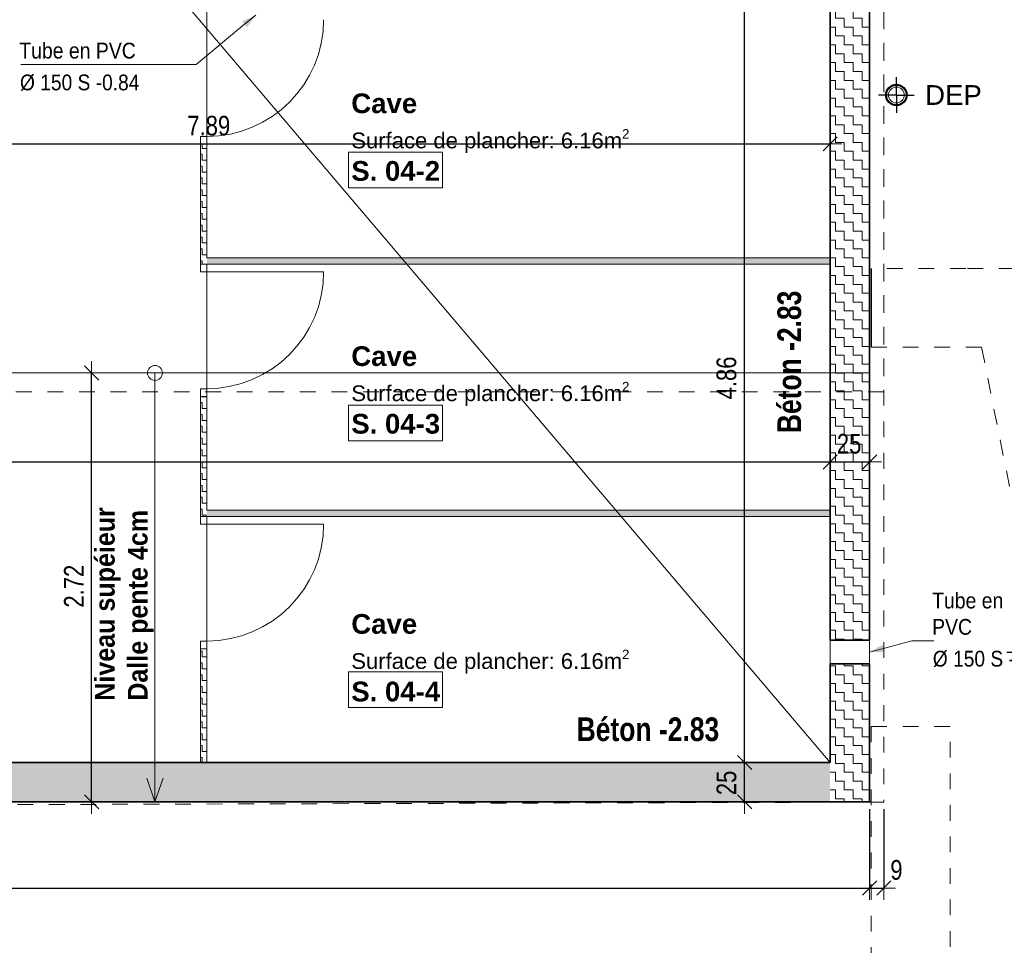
# Model space of a CAD drawing. Header units: metres. Extents: x -75 to 65, y -68 to 92.
# Tile 12 of 32: x 17.56 to 23.8, y -7.57 to -1.7. Entities that reach past the tile are written whole.
import ezdxf

# ---------------------------------------------------------------- set-up
doc = ezdxf.new("R2010")
doc.units = ezdxf.units.M
doc.header["$LTSCALE"] = 0.1
doc.header["$PDMODE"] = 65
for name, pattern in [('AUSGEZOGEN', [0]), ('STRICHLINIE_S4', [0.275, 0.175, -0.05, 0, -0.05]), ('STRICHPUNKT2_S5', [0.425, 0.325, -0.05, 0, -0.05])]:
    doc.linetypes.add(name, pattern=pattern)
for name, color, linetype in [('XR$1$010 Fenêtres', 7, 'Continuous'), ('XR$1$010 Murs extérieurs', 7, 'Continuous'), ('XR$1$010 Murs extérieurs – Hachures des composants', 7, 'Continuous'), ('XR$1$010 Portes', 7, 'Continuous'), ('XR$1$015 Murs intérieurs', 7, 'Continuous'), ('XR$1$015 Murs intérieurs – Hachures des composants', 7, 'Continuous'), ('XR$1$035 Dalles', 7, 'Continuous'), ('XR$1$060 Mobilier incorporé', 7, 'Continuous'), ('XR$1$065 Mobilier installé', 7, 'Continuous'), ('XR$1$080 Définition des locaux – Contour', 7, 'Continuous'), ('XR$1$0_', 7, 'Continuous'), ('XR$1$255 Éléments graphiques du plan', 7, 'Continuous'), ('XR$2$080 Définition des locaux – Texte', 7, 'Continuous'), ('XR$2$160 Annotations 1_50', 7, 'Continuous')]:
    doc.layers.add(name, color=color, linetype=linetype)
doc.layers.add('XR$2$STANDARD_1', color=7, linetype='Continuous', lineweight=25)
doc.styles.add('ARIAL', font='arial.ttf')
doc.dimstyles.new('DIMSTYLE_3', dxfattribs={"dimtxt": 0.125, "dimasz": 0.15, "dimexe": 0, "dimexo": 0, "dimgap": 0.0625, "dimtad": 2, "dimrnd": 0.005, "dimzin": 4, "dimdsep": 46, "dimtxsty": 'ARIAL', "dimblk1": 'ALL_ML_STRICH', "dimblk2": 'ALL_ML_STRICH', "dimsah": 1, "dimcen": 0, "dimclrd": 7, "dimclre": 7, "dimclrt": 7, "dimadec": 0, "dimazin": 0, "dimtfac": 1, "dimtdec": 0, "dimtix": 1, "dimtmove": 2, "dimatfit": 3, "dimfxl": 0, "dimtzin": 0, "dimlwd": 0, "dimlwe": 18, "dimarcsym": 0})
doc.dimstyles.new('DIMSTYLE_7', dxfattribs={"dimtxt": 0.125, "dimasz": 0.15, "dimexe": 0, "dimexo": 0, "dimgap": 0.0625, "dimtad": 2, "dimdec": 1, "dimlfac": 100, "dimrnd": 0.5, "dimzin": 4, "dimdsep": 46, "dimtxsty": 'ARIAL', "dimblk1": 'ALL_ML_STRICH', "dimblk2": 'ALL_ML_STRICH', "dimsah": 1, "dimcen": 0, "dimclrd": 7, "dimclre": 7, "dimclrt": 7, "dimadec": 0, "dimazin": 0, "dimtfac": 1, "dimtdec": 0, "dimtix": 1, "dimtmove": 2, "dimatfit": 3, "dimfxl": 0, "dimtvp": 1.2, "dimtzin": 0, "dimlwd": 0, "dimlwe": 18, "dimarcsym": 0})
pattern_1 = [(0, (0.075, 0.075), (0.0375, 0.0375), [0.0375, -0.0375]), (90, (0.075, 0.075), (-0.0375, 0.0375), [0.0375, -0.0375])]
pattern_2 = [(0, (0.1125, 0.1125), (0.05625, 0.05625), [0.05625, -0.05625]), (90, (0.1125, 0.1125), (-0.05625, 0.05625), [0.05625, -0.05625])]

# ---------------------------------------------------------------- blocks, each defined once
blk = doc.blocks.new('COMPLEXOBJECT_17')
at = {"layer": 'XR$1$065 Mobilier installé', "color": 7, "linetype": 'AUSGEZOGEN', "lineweight": 13, "transparency": 33554687}
for start, end in [(90, 270), (270, 90)]:
    blk.add_arc((23.1113, -2.1742), 0.05, start, end, dxfattribs=at)
blk = doc.blocks.new('COMPLEXOBJECT_29')
at = {"layer": 'XR$2$160 Annotations 1_50', "linetype": 'AUSGEZOGEN', "lineweight": 13, "true_color": 0x000000, "transparency": 33554687}
blk.add_hatch(color=18, dxfattribs=at).paths.add_polyline_path([(23.0362, -5.7067), (23.0237, -5.6595), (22.9418, -5.7065)])
at = {"layer": 'XR$2$160 Annotations 1_50', "color": 7, "linetype": 'AUSGEZOGEN', "lineweight": 13, "transparency": 33554687}
blk.add_line((22.9418, -5.7065), (23.0299, -5.6831), dxfattribs=at)
blk = doc.blocks.new('ALL_ML_STRICH')
at = {"color": 0, "linetype": 'ByBlock', "lineweight": -2}
for p, q in [((0, -0.5), (0, 0.5)), ((-1, 0), (0.5, 0)), ((-0.3, -0.3), (0.3, 0.3))]:
    blk.add_line(p, q, dxfattribs=at)
blk = doc.blocks.new('*D54')
at = {"layer": 'DEFPOINTS', "color": 7, "linetype": 'AUSGEZOGEN', "lineweight": 18, "transparency": 16777216}
for p in [(1.9918, -7.1932), (1.9918, -7.2032), (22.9418, -7.2032)]:
    blk.add_point(p, dxfattribs=at)
at = {"layer": 'XR$2$STANDARD_1', "color": 7, "linetype": 'AUSGEZOGEN', "lineweight": -2, "transparency": 16777216}
for p, q in [((1.9918, -6.7035), (1.9918, -7.2032)), ((22.9418, -6.7035), (22.9418, -7.2032)), ((1.9918, -7.2032), (22.9418, -7.2032))]:
    blk.add_line(p, q, dxfattribs=at)
at = {"layer": 'XR$2$STANDARD_1', "color": 7, "linetype": 'AUSGEZOGEN', "lineweight": 18, "transparency": 16777216, "xscale": 0.15, "yscale": 0.15, "zscale": 0.15, "rotation": 180}
blk.add_blockref('ALL_ML_STRICH', (1.9918, -7.2032), dxfattribs=at)
at = {"layer": 'XR$2$STANDARD_1', "color": 7, "linetype": 'AUSGEZOGEN', "lineweight": 18, "transparency": 16777216, "xscale": 0.15, "yscale": 0.15, "zscale": 0.15}
blk.add_blockref('ALL_ML_STRICH', (22.9418, -7.2032), dxfattribs=at)
at = {"layer": 'XR$2$STANDARD_1', "color": 7, "linetype": 'AUSGEZOGEN', "lineweight": 18, "transparency": 16777216, "insert": (12.4698, -7.0886), "char_height": 0.125, "width": 0.5, "attachment_point": 5, "style": 'ARIAL'}
blk.add_mtext('\\W0.80;\\A1;{\\A1;{20.95\\H0.082500;\\S^ ;}}', dxfattribs=at)
blk = doc.blocks.new('*D55')
at = {"layer": 'DEFPOINTS', "color": 7, "linetype": 'AUSGEZOGEN', "lineweight": 18, "transparency": 16777216}
for p in [(22.9418, -7.2032), (22.9418, -7.2032), (23.0318, -7.1909)]:
    blk.add_point(p, dxfattribs=at)
at = {"layer": 'XR$2$STANDARD_1', "color": 7, "linetype": 'AUSGEZOGEN', "lineweight": -2, "transparency": 16777216}
for p, q in [((22.9418, -6.7035), (22.9418, -7.2032)), ((23.0318, -6.7035), (23.0318, -7.2032)), ((22.9418, -7.2032), (23.0318, -7.2032))]:
    blk.add_line(p, q, dxfattribs=at)
at = {"layer": 'XR$2$STANDARD_1', "color": 7, "linetype": 'AUSGEZOGEN', "lineweight": 18, "transparency": 16777216, "xscale": 0.15, "yscale": 0.15, "zscale": 0.15, "rotation": 180}
blk.add_blockref('ALL_ML_STRICH', (22.9418, -7.2032), dxfattribs=at)
at = {"layer": 'XR$2$STANDARD_1', "color": 7, "linetype": 'AUSGEZOGEN', "lineweight": 18, "transparency": 16777216, "xscale": 0.15, "yscale": 0.15, "zscale": 0.15}
blk.add_blockref('ALL_ML_STRICH', (23.0318, -7.2032), dxfattribs=at)
at = {"layer": 'XR$2$STANDARD_1', "color": 7, "linetype": 'AUSGEZOGEN', "lineweight": 18, "transparency": 16777216, "insert": (23.1118, -7.0886), "char_height": 0.125, "width": 0.3, "attachment_point": 5, "style": 'ARIAL'}
blk.add_mtext('\\W0.80;\\A1;{\\A1;{9\\H0.082500;\\S^ ;}}', dxfattribs=at)
blk = doc.blocks.new('*D60')
at = {"layer": 'DEFPOINTS', "color": 7, "linetype": 'AUSGEZOGEN', "lineweight": 18, "transparency": 16777216}
for p in [(14.8018, -2.449), (14.8018, -2.484), (22.6918, -2.7819)]:
    blk.add_point(p, dxfattribs=at)
at = {"layer": 'XR$2$STANDARD_1', "color": 7, "linetype": 'AUSGEZOGEN', "lineweight": -2, "transparency": 16777216}
for p, q in [((14.8018, -2.114), (14.8018, -2.484)), ((14.8018, -2.484), (22.6918, -2.484)), ((22.6918, -2.484), (22.6918, -2.484))]:
    blk.add_line(p, q, dxfattribs=at)
at = {"layer": 'XR$2$STANDARD_1', "color": 7, "linetype": 'AUSGEZOGEN', "lineweight": 18, "transparency": 16777216, "xscale": 0.15, "yscale": 0.15, "zscale": 0.15, "rotation": 180}
blk.add_blockref('ALL_ML_STRICH', (14.8018, -2.484), dxfattribs=at)
at = {"layer": 'XR$2$STANDARD_1', "color": 7, "linetype": 'AUSGEZOGEN', "lineweight": 18, "transparency": 16777216, "xscale": 0.15, "yscale": 0.15, "zscale": 0.15}
blk.add_blockref('ALL_ML_STRICH', (22.6918, -2.484), dxfattribs=at)
at = {"layer": 'XR$2$STANDARD_1', "color": 7, "linetype": 'AUSGEZOGEN', "lineweight": 18, "transparency": 16777216, "insert": (18.7539, -2.3693), "char_height": 0.125, "width": 0.4, "attachment_point": 5, "style": 'ARIAL'}
blk.add_mtext('\\W0.80;\\A1;{\\A1;{7.89\\H0.082500;\\S^ ;}}', dxfattribs=at)
blk = doc.blocks.new('*D66')
at = {"layer": 'DEFPOINTS', "color": 7, "linetype": 'AUSGEZOGEN', "lineweight": 18, "transparency": 16777216}
for p in [(18.0114, -3.9365), (18.0114, -6.6565), (18.1134, -6.6565)]:
    blk.add_point(p, dxfattribs=at)
at = {"layer": 'XR$2$STANDARD_1', "color": 7, "linetype": 'AUSGEZOGEN', "lineweight": -2, "transparency": 16777216}
for p, q in [((18.0114, -3.9365), (18.0114, -3.9365)), ((18.0114, -6.6565), (18.0114, -3.9365)), ((18.0114, -6.6565), (18.0114, -6.6565))]:
    blk.add_line(p, q, dxfattribs=at)
at = {"layer": 'XR$2$STANDARD_1', "color": 7, "linetype": 'AUSGEZOGEN', "lineweight": 18, "transparency": 16777216, "xscale": 0.15, "yscale": 0.15, "zscale": 0.15}
for p, rotation in [((18.0114, -3.9365), 90), ((18.0114, -6.6565), 270)]:
    blk.add_blockref('ALL_ML_STRICH', p, dxfattribs=dict(at, rotation=rotation))
at = {"layer": 'XR$2$STANDARD_1', "color": 7, "linetype": 'AUSGEZOGEN', "lineweight": 18, "transparency": 16777216, "insert": (17.8989, -5.2888), "char_height": 0.125, "width": 0.4, "attachment_point": 5, "rotation": 90, "style": 'ARIAL'}
blk.add_mtext('\\W0.80;\\A1;{\\A1;{2.72\\H0.082500;\\S^ ;}}', dxfattribs=at)
blk = doc.blocks.new('*D125')
at = {"layer": 'DEFPOINTS', "color": 7, "linetype": 'AUSGEZOGEN', "lineweight": 18, "transparency": 16777216}
for p in [(2.2418, -4.1597), (2.2418, -4.501), (22.6918, -4.62)]:
    blk.add_point(p, dxfattribs=at)
at = {"layer": 'XR$2$STANDARD_1', "color": 7, "linetype": 'AUSGEZOGEN', "lineweight": -2, "transparency": 16777216}
for p, q in [((2.2418, -4.501), (2.2418, -4.501)), ((2.2418, -4.501), (22.6918, -4.501)), ((22.6918, -4.501), (22.6918, -4.501))]:
    blk.add_line(p, q, dxfattribs=at)
at = {"layer": 'XR$2$STANDARD_1', "color": 7, "linetype": 'AUSGEZOGEN', "lineweight": 18, "transparency": 16777216, "xscale": 0.15, "yscale": 0.15, "zscale": 0.15, "rotation": 180}
blk.add_blockref('ALL_ML_STRICH', (2.2418, -4.501), dxfattribs=at)
at = {"layer": 'XR$2$STANDARD_1', "color": 7, "linetype": 'AUSGEZOGEN', "lineweight": 18, "transparency": 16777216, "xscale": 0.15, "yscale": 0.15, "zscale": 0.15}
blk.add_blockref('ALL_ML_STRICH', (22.6918, -4.501), dxfattribs=at)
at = {"layer": 'XR$2$STANDARD_1', "color": 7, "linetype": 'AUSGEZOGEN', "lineweight": 18, "transparency": 16777216, "insert": (12.4698, -4.3864), "char_height": 0.125, "width": 0.5, "attachment_point": 5, "style": 'ARIAL'}
blk.add_mtext('\\W0.80;\\A1;{\\A1;{20.45\\H0.082500;\\S^ ;}}', dxfattribs=at)
blk = doc.blocks.new('*D126')
at = {"layer": 'DEFPOINTS', "color": 7, "linetype": 'AUSGEZOGEN', "lineweight": 18, "transparency": 16777216}
for p in [(22.6918, -4.501), (22.9418, -4.6087), (22.6918, -4.62)]:
    blk.add_point(p, dxfattribs=at)
at = {"layer": 'XR$2$STANDARD_1', "color": 7, "linetype": 'AUSGEZOGEN', "lineweight": -2, "transparency": 16777216}
for p, q in [((22.6918, -4.501), (22.6918, -4.501)), ((22.6918, -4.501), (22.9418, -4.501)), ((22.9418, -4.501), (22.9418, -4.501))]:
    blk.add_line(p, q, dxfattribs=at)
at = {"layer": 'XR$2$STANDARD_1', "color": 7, "linetype": 'AUSGEZOGEN', "lineweight": 18, "transparency": 16777216, "xscale": 0.15, "yscale": 0.15, "zscale": 0.15, "rotation": 180}
blk.add_blockref('ALL_ML_STRICH', (22.6918, -4.501), dxfattribs=at)
at = {"layer": 'XR$2$STANDARD_1', "color": 7, "linetype": 'AUSGEZOGEN', "lineweight": 18, "transparency": 16777216, "xscale": 0.15, "yscale": 0.15, "zscale": 0.15}
blk.add_blockref('ALL_ML_STRICH', (22.9418, -4.501), dxfattribs=at)
at = {"layer": 'XR$2$STANDARD_1', "color": 7, "linetype": 'AUSGEZOGEN', "lineweight": 18, "transparency": 16777216, "insert": (22.8119, -4.3864), "char_height": 0.125, "width": 0.4, "attachment_point": 5, "style": 'ARIAL'}
blk.add_mtext('\\W0.80;\\A1;{\\A1;{25\\H0.082500;\\S^ ;}}', dxfattribs=at)
blk = doc.blocks.new('COMPLEXOBJECT_33')
at = {"layer": 'XR$2$160 Annotations 1_50', "linetype": 'AUSGEZOGEN', "lineweight": 13, "true_color": 0x000000, "transparency": 33554687}
blk.add_hatch(color=18, dxfattribs=at).paths.add_polyline_path([(18.9658, -1.7072), (18.997, -1.7448), (19.0516, -1.6677)])
at = {"layer": 'XR$2$160 Annotations 1_50', "color": 7, "linetype": 'AUSGEZOGEN', "lineweight": 13, "transparency": 33554687}
blk.add_line((19.0516, -1.6677), (18.9814, -1.726), dxfattribs=at)
blk = doc.blocks.new('*D142')
at = {"layer": 'DEFPOINTS', "color": 7, "linetype": 'AUSGEZOGEN', "lineweight": 18, "transparency": 16777216}
for p in [(22.1846, -6.4065), (22.1496, -6.6565), (22.2171, -6.6565)]:
    blk.add_point(p, dxfattribs=at)
at = {"layer": 'XR$2$STANDARD_1', "color": 7, "linetype": 'AUSGEZOGEN', "lineweight": -2, "transparency": 16777216}
for p, q in [((22.1496, -6.4065), (22.1496, -6.4065)), ((22.1496, -6.6565), (22.1496, -6.4065)), ((22.1496, -6.6565), (22.1496, -6.6565))]:
    blk.add_line(p, q, dxfattribs=at)
at = {"layer": 'XR$2$STANDARD_1', "color": 7, "linetype": 'AUSGEZOGEN', "lineweight": 18, "transparency": 16777216, "xscale": 0.15, "yscale": 0.15, "zscale": 0.15}
for p, rotation in [((22.1496, -6.4065), 90), ((22.1496, -6.6565), 270)]:
    blk.add_blockref('ALL_ML_STRICH', p, dxfattribs=dict(at, rotation=rotation))
at = {"layer": 'XR$2$STANDARD_1', "color": 7, "linetype": 'AUSGEZOGEN', "lineweight": 18, "transparency": 16777216, "insert": (22.035, -6.5364), "char_height": 0.125, "width": 0.4, "attachment_point": 5, "rotation": 90, "style": 'ARIAL'}
blk.add_mtext('\\W0.80;\\A1;{\\A1;{25\\H0.082500;\\S^ ;}}', dxfattribs=at)
blk = doc.blocks.new('*D143')
at = {"layer": 'DEFPOINTS', "color": 7, "linetype": 'AUSGEZOGEN', "lineweight": 18, "transparency": 16777216}
for p in [(22.4085, -1.5451), (22.1496, -6.4065), (22.1846, -6.4065)]:
    blk.add_point(p, dxfattribs=at)
at = {"layer": 'XR$2$STANDARD_1', "color": 7, "linetype": 'AUSGEZOGEN', "lineweight": -2, "transparency": 16777216}
for p, q in [((22.1496, -1.5451), (22.1496, -1.5451)), ((22.1496, -6.4065), (22.1496, -1.5451)), ((22.1496, -6.4065), (22.1496, -6.4065))]:
    blk.add_line(p, q, dxfattribs=at)
at = {"layer": 'XR$2$STANDARD_1', "color": 7, "linetype": 'AUSGEZOGEN', "lineweight": 18, "transparency": 16777216, "xscale": 0.15, "yscale": 0.15, "zscale": 0.15}
for p, rotation in [((22.1496, -1.5451), 90), ((22.1496, -6.4065), 270)]:
    blk.add_blockref('ALL_ML_STRICH', p, dxfattribs=dict(at, rotation=rotation))
at = {"layer": 'XR$2$STANDARD_1', "color": 7, "linetype": 'AUSGEZOGEN', "lineweight": 18, "transparency": 16777216, "insert": (22.035, -3.9685), "char_height": 0.125, "width": 0.4, "attachment_point": 5, "rotation": 90, "style": 'ARIAL'}
blk.add_mtext('\\W0.80;\\A1;{\\A1;{4.86\\H0.082500;\\S^ ;}}', dxfattribs=at)
blk = doc.blocks.new('*D161')
at = {"layer": 'DEFPOINTS', "color": 7, "linetype": 'AUSGEZOGEN', "lineweight": 18, "transparency": 16777216}
for p in [(22.9418, -1.2951), (24.7886, -5.7065), (24.9129, -5.7065)]:
    blk.add_point(p, dxfattribs=at)
at = {"layer": 'XR$2$STANDARD_1', "color": 7, "linetype": 'AUSGEZOGEN', "lineweight": -2, "transparency": 16777216}
for p, q in [((23.8318, -1.2951), (24.9129, -1.2951)), ((24.9129, -5.7065), (24.9129, -1.2951)), ((23.8108, -5.7065), (24.9129, -5.7065))]:
    blk.add_line(p, q, dxfattribs=at)
at = {"layer": 'XR$2$STANDARD_1', "color": 7, "linetype": 'AUSGEZOGEN', "lineweight": 18, "transparency": 16777216, "xscale": 0.15, "yscale": 0.15, "zscale": 0.15}
for p, rotation in [((24.9129, -1.2951), 90), ((24.9129, -5.7065), 270)]:
    blk.add_blockref('ALL_ML_STRICH', p, dxfattribs=dict(at, rotation=rotation))
at = {"layer": 'XR$2$STANDARD_1', "color": 7, "linetype": 'AUSGEZOGEN', "lineweight": 18, "transparency": 16777216, "insert": (24.8004, -3.4839), "char_height": 0.125, "width": 0.4, "attachment_point": 5, "rotation": 90, "style": 'ARIAL'}
blk.add_mtext('\\W0.80;\\A1;{\\A1;{4.41\\H0.082500;\\S^ ;}}', dxfattribs=at)
blk = doc.blocks.new('*D189')
at = {"layer": 'DEFPOINTS', "color": 7, "linetype": 'AUSGEZOGEN', "lineweight": 18, "transparency": 16777216}
for p in [(18.3518, -1.2951), (-2.864, -6.6565), (-0.7019, -6.6565)]:
    blk.add_point(p, dxfattribs=at)
at = {"layer": 'XR$2$STANDARD_1', "color": 7, "linetype": 'AUSGEZOGEN', "lineweight": -2, "transparency": 16777216}
for p, q in [((-0.0753, -1.2951), (-0.7019, -1.2951)), ((-0.7019, -6.6565), (-0.7019, -1.2951)), ((-0.7019, -6.6565), (-0.7019, -6.6565))]:
    blk.add_line(p, q, dxfattribs=at)
at = {"layer": 'XR$2$STANDARD_1', "color": 7, "linetype": 'AUSGEZOGEN', "lineweight": 18, "transparency": 16777216, "xscale": 0.15, "yscale": 0.15, "zscale": 0.15}
for p, rotation in [((-0.7019, -1.2951), 90), ((-0.7019, -6.6565), 270)]:
    blk.add_blockref('ALL_ML_STRICH', p, dxfattribs=dict(at, rotation=rotation))
at = {"layer": 'XR$2$STANDARD_1', "color": 7, "linetype": 'AUSGEZOGEN', "lineweight": 18, "transparency": 16777216, "insert": (-0.8166, -3.9685), "char_height": 0.125, "width": 0.4, "attachment_point": 5, "rotation": 90, "style": 'ARIAL'}
blk.add_mtext('\\W0.80;\\A1;{\\A1;{5.36\\H0.082500;\\S^ ;}}', dxfattribs=at)

msp = doc.modelspace()

# ---------------------------------------------------------------- hatches: boundary and pattern name
at = {"layer": 'XR$1$010 Murs extérieurs – Hachures des composants', "linetype": 'AUSGEZOGEN', "lineweight": 13, "transparency": 33554687}
h = msp.add_hatch(dxfattribs=at)
h.set_pattern_fill('MUSTER', scale=0.05625, style=0, pattern_type=2)
h.set_pattern_definition(pattern_2)
h.paths.add_polyline_path([(22.6918, -1.5451), (22.6918, -5.6315), (22.9418, -5.6315), (22.9418, -1.5451)], flags=0)
h = msp.add_hatch(dxfattribs=at)
h.set_pattern_fill('MUSTER', scale=0.05625, style=0, pattern_type=2)
h.set_pattern_definition(pattern_2)
h.paths.add_polyline_path([(22.6918, -6.4065), (22.9418, -6.4065), (22.9418, -5.7815), (22.6918, -5.7815)], flags=0)
h = msp.add_hatch(dxfattribs=at)
h.set_pattern_fill('MUSTER', scale=0.05625, style=0, pattern_type=2)
h.set_pattern_definition(pattern_2)
h.paths.add_polyline_path([(22.6918, -6.4065), (2.2418, -6.4065), (2.2418, -6.6565), (22.6918, -6.6565)], flags=0)
h = msp.add_hatch(dxfattribs=at)
h.set_pattern_fill('MUSTER', scale=0.05625, style=0, pattern_type=2)
h.set_pattern_definition(pattern_2)
h.paths.add_polyline_path([(22.6918, -6.4065), (22.9418, -6.6565), (22.9418, -6.4065)], flags=0)
h = msp.add_hatch(dxfattribs=at)
h.set_pattern_fill('MUSTER', scale=0.05625, style=0, pattern_type=2)
h.set_pattern_definition(pattern_2)
h.paths.add_polyline_path([(22.6918, -6.6565), (22.9418, -6.6565), (22.6918, -6.4065)], flags=0)
at = {"layer": 'XR$1$015 Murs intérieurs – Hachures des composants', "linetype": 'AUSGEZOGEN', "lineweight": 18, "transparency": 33554687}
h = msp.add_hatch(dxfattribs=at)
h.set_pattern_fill('MUSTER', scale=0.0375, style=0, pattern_type=2)
h.set_pattern_definition(pattern_1)
h.paths.add_polyline_path([(18.7418, -2.4865), (18.7018, -2.4865), (18.7018, -3.2465), (18.7418, -3.2465)], flags=0)
h = msp.add_hatch(dxfattribs=at)
h.set_pattern_fill('MUSTER', scale=0.0375, style=0, pattern_type=2)
h.set_pattern_definition(pattern_1)
h.paths.add_polyline_path([(18.7418, -3.2465), (22.6918, -3.2465), (22.6918, -3.2065), (18.7418, -3.2065)], flags=0)
h = msp.add_hatch(dxfattribs=at)
h.set_pattern_fill('MUSTER', scale=0.0375, style=0, pattern_type=2)
h.set_pattern_definition(pattern_1)
h.paths.add_polyline_path([(18.7418, -4.0865), (18.7018, -4.0865), (18.7018, -4.8465), (18.7418, -4.8465)], flags=0)
h = msp.add_hatch(dxfattribs=at)
h.set_pattern_fill('MUSTER', scale=0.0375, style=0, pattern_type=2)
h.set_pattern_definition(pattern_1)
h.paths.add_polyline_path([(18.7418, -4.8465), (22.6918, -4.8465), (22.6918, -4.8065), (18.7418, -4.8065)], flags=0)
h = msp.add_hatch(dxfattribs=at)
h.set_pattern_fill('MUSTER', scale=0.0375, style=0, pattern_type=2)
h.set_pattern_definition(pattern_1)
h.paths.add_polyline_path([(18.7018, -6.4065), (18.7418, -6.4065), (18.7418, -5.6865), (18.7018, -5.6865)], flags=0)

# ---------------------------------------------------------------- linework, layer by layer
at = {"layer": 'XR$1$010 Fenêtres', "color": 7, "linetype": 'AUSGEZOGEN', "lineweight": 18, "transparency": 33554687}
for p, q in [((18.3518, -1.2951), (22.6918, -6.4065)), ((22.6918, -5.6315), (22.6918, -5.7815)), ((22.6918, -5.6315), (22.9418, -5.6315)), ((22.9418, -5.6315), (22.9418, -5.7815)), ((22.6918, -5.7815), (22.9418, -5.7815))]:
    msp.add_line(p, q, dxfattribs=at)
at = {"layer": 'XR$1$010 Murs extérieurs', "color": 7, "linetype": 'AUSGEZOGEN', "lineweight": 35, "transparency": 33554687}
for p, q in [((22.9418, -5.6315), (22.9418, -1.2951)), ((22.6918, -1.5451), (22.6918, -5.6315)), ((22.6918, -5.6315), (22.9418, -5.6315)), ((22.6918, -5.7815), (22.9418, -5.7815)), ((22.6918, -5.7815), (22.6918, -6.4065)), ((22.9418, -6.4065), (22.9418, -5.7815)), ((22.6918, -6.4065), (2.2418, -6.4065)), ((22.9418, -6.6565), (22.9418, -6.4065)), ((1.9918, -6.6565), (22.9418, -6.6565))]:
    msp.add_line(p, q, dxfattribs=at)
at = {"layer": 'XR$1$010 Murs extérieurs', "color": 8, "linetype": 'AUSGEZOGEN', "lineweight": 25, "transparency": 33554687}
msp.add_line((22.9518, -3.2735), (22.9518, -3.7735), dxfattribs=at)
at = {"layer": 'XR$1$010 Murs extérieurs', "color": 8, "linetype": 'STRICHPUNKT2_S5', "lineweight": 13, "transparency": 33554687}
for p, q in [((23.5513, -3.2735), (22.9518, -3.2735)), ((24.0612, -3.2735), (23.5513, -3.2735)), ((22.9518, -3.7735), (23.6514, -3.7735)), ((23.6514, -3.7735), (24.6352, -8.6876)), ((22.9518, -6.1784), (22.9518, -10.276)), ((22.9518, -6.1784), (23.4518, -6.1784)), ((23.4518, -10.776), (23.4518, -6.1784))]:
    msp.add_line(p, q, dxfattribs=at)
at = {"layer": 'XR$1$010 Portes', "color": 7, "linetype": 'AUSGEZOGEN', "lineweight": 18, "transparency": 33554687}
for p, q in [((18.7018, -2.4865), (18.7018, -2.4365)), ((18.7018, -2.4365), (18.7418, -2.4365)), ((18.7418, -2.4865), (18.7018, -2.4865)), ((18.7418, -2.4865), (18.7018, -2.4865)), ((18.7418, -2.4865), (18.7018, -2.4865)), ((18.7418, -2.4365), (18.7418, -2.4865)), ((18.7018, -3.2965), (18.7018, -3.2465)), ((18.7018, -3.2465), (18.7418, -3.2465)), ((18.7418, -3.2465), (18.7018, -3.2465)), ((18.7418, -3.2465), (18.7018, -3.2465)), ((18.7418, -3.2965), (18.7018, -3.2965)), ((18.7418, -3.2465), (18.7418, -3.2965)), ((18.7418, -3.2965), (19.4818, -3.2965)), ((18.7018, -4.0865), (18.7018, -4.0365)), ((18.7018, -4.0365), (18.7418, -4.0365)), ((18.7418, -4.0365), (18.7418, -4.0865)), ((18.7418, -4.0865), (18.7018, -4.0865)), ((18.7418, -4.0865), (18.7018, -4.0865)), ((18.7418, -4.0865), (18.7018, -4.0865)), ((18.7018, -4.8965), (18.7018, -4.8465)), ((18.7018, -4.8465), (18.7418, -4.8465)), ((18.7418, -4.8465), (18.7018, -4.8465)), ((18.7418, -4.8465), (18.7018, -4.8465)), ((18.7418, -4.8465), (18.7418, -4.8965)), ((18.7418, -4.8965), (18.7018, -4.8965)), ((18.7418, -4.8965), (19.4818, -4.8965)), ((18.7018, -5.6865), (18.7018, -5.6365)), ((18.7018, -5.6365), (18.7418, -5.6365)), ((18.7418, -5.6365), (18.7418, -5.6865)), ((18.7418, -5.6865), (18.7018, -5.6865)), ((18.7418, -5.6865), (18.7018, -5.6865)), ((18.7418, -5.6865), (18.7018, -5.6865))]:
    msp.add_line(p, q, dxfattribs=at)
for centre in [(18.7418, -1.6965), (18.7418, -3.2965), (18.7418, -4.8965)]:
    msp.add_arc(centre, 0.74, 270, 0, dxfattribs=at)
at = {"layer": 'XR$1$015 Murs intérieurs', "color": 7, "linetype": 'STRICHLINIE_S4', "lineweight": 13, "transparency": 33554687}
for p, q in [((23.0318, 11.1435), (23.0318, -4.0565)), ((23.0318, -4.0565), (1.8718, -4.0565))]:
    msp.add_line(p, q, dxfattribs=at)
at = {"layer": 'XR$1$015 Murs intérieurs', "color": 7, "linetype": 'AUSGEZOGEN', "lineweight": 18, "transparency": 33554687}
for p, q in [((18.7418, -2.4865), (18.7018, -2.4865)), ((18.7018, -2.4865), (18.7018, -3.2465)), ((18.7418, -3.2065), (18.7418, -2.4865)), ((22.6918, -3.2065), (18.7418, -3.2065)), ((22.6918, -3.2465), (22.6918, -3.2065)), ((18.7418, -3.2465), (18.7018, -3.2465)), ((18.7418, -3.2465), (22.6918, -3.2465)), ((18.7418, -4.0865), (18.7018, -4.0865)), ((18.7018, -4.0865), (18.7018, -4.8465)), ((18.7418, -4.8065), (18.7418, -4.0865)), ((18.7418, -4.8465), (18.7018, -4.8465)), ((22.6918, -4.8065), (18.7418, -4.8065)), ((18.7418, -4.8465), (22.6918, -4.8465)), ((22.6918, -4.8465), (22.6918, -4.8065)), ((18.7418, -5.6865), (18.7018, -5.6865)), ((18.7018, -5.6865), (18.7018, -6.4065)), ((18.7418, -6.4065), (18.7418, -5.6865)), ((18.7018, -6.4065), (18.7418, -6.4065))]:
    msp.add_line(p, q, dxfattribs=at)
at = {"layer": 'XR$1$035 Dalles', "color": 7, "linetype": 'AUSGEZOGEN', "lineweight": 18, "transparency": 33554687}
for p, q in [((22.9418, -6.6565), (22.9418, -1.2951)), ((1.9918, -6.6565), (22.9418, -6.6565))]:
    msp.add_line(p, q, dxfattribs=at)
at = {"layer": 'XR$1$060 Mobilier incorporé', "color": 172, "linetype": 'AUSGEZOGEN', "lineweight": 25, "transparency": 33554687}
for q in [(23.1113, -2.0617), (22.9988, -2.1742), (23.1113, -2.2867), (23.2238, -2.1742)]:
    msp.add_line((23.1113, -2.1742), q, dxfattribs=at)
for radius in [0.0675, 0.0625]:
    msp.add_circle((23.1113, -2.1742), radius, dxfattribs=at)
at = {"layer": 'XR$1$080 Définition des locaux – Contour', "color": 51, "linetype": 'AUSGEZOGEN', "lineweight": 13, "transparency": 33554687}
for p, q in [((22.6918, -6.4065), (22.6918, -1.5451)), ((18.7418, -1.6465), (18.7418, -3.2065)), ((22.6918, -3.2065), (22.6918, -1.6465)), ((18.7418, -3.2065), (22.6918, -3.2065)), ((18.7418, -3.2465), (18.7418, -4.8065)), ((22.6918, -3.2465), (18.7418, -3.2465)), ((22.6918, -4.8065), (22.6918, -3.2465)), ((18.7418, -4.8065), (22.6918, -4.8065)), ((18.7418, -4.8465), (18.7418, -6.4065)), ((22.6918, -4.8465), (18.7418, -4.8465)), ((22.6918, -6.4065), (22.6918, -4.8465)), ((2.2418, -6.4065), (22.6918, -6.4065)), ((18.7418, -6.4065), (22.6918, -6.4065))]:
    msp.add_line(p, q, dxfattribs=at)
at = {"layer": 'XR$1$0_', "lineweight": 13, "transparency": 33554687}
for p, q in [((22.9418, -3.9365), (1.9918, -3.9365)), ((18.413, -3.9365), (18.413, -6.6565)), ((18.413, -3.9365), (18.413, -6.6565)), ((18.413, -6.6565), (18.3608, -6.5061)), ((18.413, -6.6565), (18.4653, -6.5061))]:
    msp.add_line(p, q, dxfattribs=at)
msp.add_circle((18.413, -3.9365), 0.0473, dxfattribs=at)
at = {"layer": 'XR$1$255 Éléments graphiques du plan', "color": 1, "linetype": 'STRICHLINIE_S4', "lineweight": 18, "transparency": 33554687}
for p in [(23.0318, 11.156), (1.5413, -6.7201)]:
    msp.add_line(p, (23.0318, -6.6579), dxfattribs=at)
at = {"layer": 'XR$2$160 Annotations 1_50', "color": 7, "linetype": 'AUSGEZOGEN', "lineweight": 13, "transparency": 33554687}
for p, q in [((18.9814, -1.726), (18.6732, -1.9816)), ((18.6732, -1.9816), (17.5632, -1.9816)), ((23.0299, -5.6831), (23.2091, -5.6357)), ((23.2091, -5.6357), (23.3478, -5.6357))]:
    msp.add_line(p, q, dxfattribs=at)
at = {"layer": 'XR$2$STANDARD_1', "color": 7, "linetype": 'AUSGEZOGEN', "lineweight": 13, "transparency": 33554687}
for p, q in [((19.6398, -2.5366), (20.2357, -2.5366)), ((19.6398, -2.7628), (19.6398, -2.5366)), ((20.2357, -2.5366), (20.2357, -2.7628)), ((20.2357, -2.7628), (19.6398, -2.7628)), ((19.6398, -4.1416), (20.2357, -4.1416)), ((19.6398, -4.3677), (19.6398, -4.1416)), ((20.2357, -4.1416), (20.2357, -4.3677)), ((20.2357, -4.3677), (19.6398, -4.3677)), ((19.6398, -5.8328), (20.2357, -5.8328)), ((19.6398, -6.059), (19.6398, -5.8328)), ((20.2357, -5.8328), (20.2357, -6.059)), ((20.2357, -6.059), (19.6398, -6.059))]:
    msp.add_line(p, q, dxfattribs=at)

# ---------------------------------------------------------------- block references
at = {"layer": 'XR$1$065 Mobilier installé', "color": 7, "linetype": 'AUSGEZOGEN', "lineweight": 13, "transparency": 33554687}
msp.add_blockref('COMPLEXOBJECT_17', (0, 0), dxfattribs=at)
at = {"layer": 'XR$2$160 Annotations 1_50', "color": 18, "linetype": 'AUSGEZOGEN', "lineweight": 13, "true_color": 0x000000, "transparency": 33554687}
for name in ['COMPLEXOBJECT_33', 'COMPLEXOBJECT_29']:
    msp.add_blockref(name, (0, 0), dxfattribs=at)

# ---------------------------------------------------------------- texts
at = {"layer": 'XR$2$080 Définition des locaux – Texte', "color": 7, "linetype": 'AUSGEZOGEN', "transparency": 33554687, "char_height": 0.125, "attachment_point": 1, "line_spacing_factor": 1.084337, "style": 'ARIAL'}
for s, insert, width in [('\\A1;{\\fArial|b1|i0|c162|p34;Cave\\P\\fArial|b0|i0|c162|p34;\\H0.8x;S\\fArial|b0|i0|c0|p34;urface de plancher\\fArial|b0|i0|c162|p34;: 6.16m\\H0.6x;\\S2^ ;}\\P{\\fArial|b1|i0|c162|p34;S. 04-2}', (19.6572, -2.1643), 1.802409), ('\\A1;{\\fArial|b1|i0|c162|p34;Cave\\P\\fArial|b0|i0|c162|p34;\\H0.8x;S\\fArial|b0|i0|c0|p34;urface de plancher\\fArial|b0|i0|c162|p34;: 6.16m\\H0.6x;\\S2^ ;}\\P{\\fArial|b1|i0|c162|p34;S. 04-3}', (19.6572, -3.7675), 1.759135), ('\\A1;{\\fArial|b1|i0|c162|p34;Cave\\P\\fArial|b0|i0|c162|p34;\\H0.8x;S\\fArial|b0|i0|c0|p34;urface de plancher\\fArial|b0|i0|c162|p34;: 6.16m\\H0.6x;\\S2^ ;}\\P{\\fArial|b1|i0|c162|p34;S. 04-4}', (19.6572, -5.4656), 1.759135)]:
    msp.add_mtext(s, dxfattribs=dict(at, insert=insert, width=width))
at = {"layer": 'XR$2$160 Annotations 1_50', "color": 7, "linetype": 'AUSGEZOGEN', "transparency": 33554687, "attachment_point": 7, "style": 'ARIAL'}
for s, insert, char_height, width in [('{\\W0.88;Tube en PVC}', (17.5534, -1.9441), 0.1, 0.734173), ('\\W0.87;Ø 150 S -0.84', (17.5577, -2.1482), 0.1, 0.810739), ('DEP', (23.2936, -2.2367), 0.125, 0.353962), ('{\\W0.88;Tube en PVC}', (23.338, -5.5982), 0.1, 0.599997), ('\\W0.87;Ø 150 S -0.84', (23.3423, -5.8023), 0.1, 0.810739)]:
    msp.add_mtext(s, dxfattribs=dict(at, insert=insert, char_height=char_height, width=width))
at = {"layer": 'XR$2$160 Annotations 1_50', "color": 7, "linetype": 'AUSGEZOGEN', "transparency": 33554687, "insert": (18.4039, -6.0152), "char_height": 0.125, "width": 1.752545, "attachment_point": 7, "rotation": 90, "style": 'ARIAL'}
msp.add_mtext('\\A1;{\\fArial|b1|i0|c162|p34;\\W0.91;Niveau \\fArial|b1|i0|c0|p34;supéieur\\fArial|b1|i0|c162|p34; \\P\\fArial|b1|i0|c0|p34;Dalle\\fArial|b1|i0|c162|p34; pente 4cm }', dxfattribs=at)
at = {"layer": 'XR$2$STANDARD_1', "color": 7, "linetype": 'AUSGEZOGEN', "lineweight": 13, "transparency": 33554687, "insert": (22.51, -4.3183), "char_height": 0.15, "width": 0.968647, "attachment_point": 7, "rotation": 90, "style": 'ARIAL'}
msp.add_mtext('\\A1;{\\fArial|b1|i0|c162|p34;\\W0.8;Béton -2.83}', dxfattribs=at)
at = {"layer": 'XR$2$STANDARD_1', "color": 7, "linetype": 'AUSGEZOGEN', "lineweight": 13, "transparency": 33554687, "insert": (21.0851, -6.2735), "char_height": 0.15, "width": 0.968647, "attachment_point": 7, "style": 'ARIAL'}
msp.add_mtext('\\A1;{\\fArial|b1|i0|c162|p34;\\W0.8;Béton -2.83}', dxfattribs=at)

# ---------------------------------------------------------------- dimensions: what is measured, and where the dimension line sits
at = {"layer": 'XR$2$STANDARD_1', "color": 7, "linetype": 'AUSGEZOGEN', "lineweight": 18, "transparency": 33554687}
for base, p1, p2, dimstyle, picture, middle in [((-0.7019, -1.2951), (-0.7019, -6.6565), (-0.0753, -1.2951), 'DIMSTYLE_3', '*D189', (-0.8166, -3.9685)), ((24.9129, -1.2951), (23.8108, -5.7065), (23.8318, -1.2951), 'DIMSTYLE_3', '*D161', (24.8004, -3.4839)), ((22.1496, -1.5451), (22.1496, -6.4065), (22.1496, -1.5451), 'DIMSTYLE_3', '*D143', (22.035, -3.9685)), ((18.0114, -3.9365), (18.0114, -6.6565), (18.0114, -3.9365), 'DIMSTYLE_3', '*D66', (17.8989, -5.2888)), ((22.1496, -6.4065), (22.1496, -6.6565), (22.1496, -6.4065), 'DIMSTYLE_7', '*D142', (22.035, -6.5364))]:
    dim = msp.add_linear_dim(base=base, p1=p1, p2=p2, angle=90, dimstyle=dimstyle, override={"dimpost": '<>', "dimclrd": 7, "dimclre": 7, "dimclrt": 7, "dimlwd": 0, "dimlwe": 18}, dxfattribs=at)
    dim.commit()
    dim.dimension.update_dxf_attribs({"geometry": picture, "text_midpoint": middle, "dimtype": 160})
for base, p1, p2, dimstyle, picture, middle in [((22.6918, -2.484), (14.8018, -2.114), (22.6918, -2.484), 'DIMSTYLE_3', '*D60', (18.7539, -2.3693)), ((22.6918, -4.501), (2.2418, -4.501), (22.6918, -4.501), 'DIMSTYLE_3', '*D125', (12.4698, -4.3864)), ((22.9418, -4.501), (22.6918, -4.501), (22.9418, -4.501), 'DIMSTYLE_7', '*D126', (22.8119, -4.3864)), ((22.9418, -7.2032), (1.9918, -6.7035), (22.9418, -6.7035), 'DIMSTYLE_3', '*D54', (12.4698, -7.0886)), ((23.0318, -7.2032), (22.9418, -6.7035), (23.0318, -6.7035), 'DIMSTYLE_7', '*D55', (23.1118, -7.0886))]:
    dim = msp.add_linear_dim(base=base, p1=p1, p2=p2, dimstyle=dimstyle, override={"dimpost": '<>', "dimclrd": 7, "dimclre": 7, "dimclrt": 7, "dimlwd": 0, "dimlwe": 18}, dxfattribs=at)
    dim.commit()
    dim.dimension.update_dxf_attribs({"geometry": picture, "text_midpoint": middle, "dimtype": 160})

doc.saveas('drawing.dxf')
